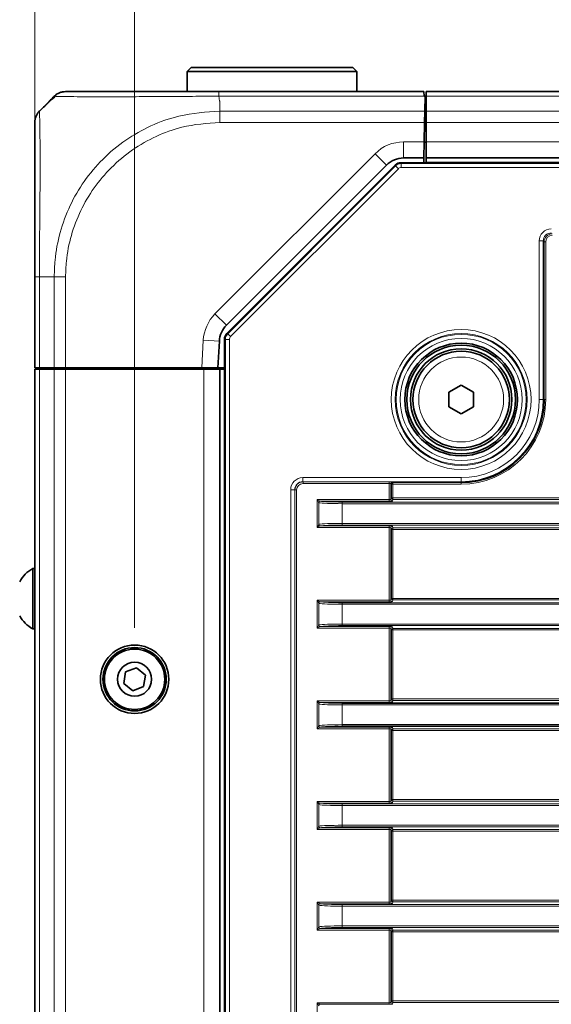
# Model space of a CAD drawing. Header units: millimetres. Extents: x 0 to 1118, y 0 to 864.
# Tile 85 of 256: x 26 to 42, y 505 to 535. Entities that reach past the tile are written whole.
import ezdxf

# ---------------------------------------------------------------- set-up
doc = ezdxf.new("R2010")
doc.units = ezdxf.units.MM
doc.styles.add('SLDTEXTSTYLE0', font='TXT', dxfattribs={"width": 0.605})
doc.dimstyles.new('SLDDIMSTYLE0', dxfattribs={"dimtxt": 3.175, "dimasz": 4.572, "dimexe": 0, "dimexo": 0.0625, "dimgap": 0.79375, "dimtad": 0, "dimtih": 1, "dimtoh": 1, "dimdec": 1, "dimlfac": 4, "dimrnd": 1e-09, "dimzin": 12, "dimdsep": 46, "dimtxsty": 'SLDTEXTSTYLE0', "dimsah": 1, "dimcen": 0.09, "dimadec": 0, "dimazin": 3, "dimtfac": 1, "dimtofl": 0, "dimtmove": 0, "dimatfit": 3, "dimfxl": 1, "dimfrac": 2, "dimtolj": 1, "dimtzin": 12, "dimarcsym": 0})
doc.dimstyles.new('SLDDIMSTYLE1', dxfattribs={"dimtxt": 3.175, "dimasz": 4.572, "dimexe": 0, "dimexo": 0.0625, "dimgap": 0.79375, "dimtad": 0, "dimtih": 1, "dimtoh": 1, "dimdec": 1, "dimlfac": 4, "dimrnd": 1e-09, "dimzin": 4, "dimdsep": 46, "dimtxsty": 'SLDTEXTSTYLE0', "dimsah": 1, "dimcen": 0.09, "dimadec": 0, "dimazin": 1, "dimtfac": 1, "dimtofl": 0, "dimtmove": 0, "dimatfit": 3, "dimfxl": 1, "dimfrac": 2, "dimtolj": 1, "dimtzin": 12, "dimarcsym": 0})
doc.dimstyles.new('SLDDIMSTYLE2', dxfattribs={"dimtxt": 3.175, "dimasz": 4.572, "dimexe": 0, "dimexo": 0.0625, "dimgap": 0.79375, "dimtad": 0, "dimtih": 1, "dimtoh": 1, "dimdec": 1, "dimlfac": 4, "dimrnd": 1e-09, "dimzin": 12, "dimdsep": 46, "dimtxsty": 'SLDTEXTSTYLE0', "dimsah": 1, "dimcen": 0.09, "dimadec": 0, "dimazin": 3, "dimtfac": 1, "dimtmove": 0, "dimatfit": 0, "dimfxl": 1, "dimfrac": 2, "dimtolj": 1, "dimtzin": 12, "dimarcsym": 0})

# ---------------------------------------------------------------- blocks, each defined once
blk = doc.blocks.new('_D')
at = {"color": 7, "linetype": 'Continuous', "lineweight": 0}
for p, q in [((142.949, 580.599), (141.858, 580.599)), ((141.858, 580.599), (141.858, 575.727)), ((151.438, 580.599), (152.529, 580.599)), ((152.529, 580.599), (152.529, 575.727)), ((26.374, 533.894), (26.374, 579.763)), ((257.099, 507.333), (257.099, 579.763)), ((26.374, 578.163), (129.126, 578.163)), ((257.099, 578.163), (154.347, 578.163)), ((141.858, 575.727), (142.949, 575.727)), ((152.529, 575.727), (151.438, 575.727))]:
    blk.add_line(p, q, dxfattribs=at)
at = {"color": 7, "linetype": 'Continuous', "lineweight": 18}
for points in [[(26.374, 578.163), (30.946, 577.401), (30.946, 578.925)], [(257.099, 578.163), (252.527, 578.925), (252.527, 577.401)]]:
    blk.add_solid(points, dxfattribs=at)
at = {"color": 7, "linetype": 'Continuous', "lineweight": 18, "char_height": 3.175, "attachment_point": 1, "style": 'SLDTEXTSTYLE0'}
for s, insert in [('922.9', (129.852, 579.819)), ('36.3', (142.949, 579.819))]:
    blk.add_mtext(s, dxfattribs=dict(at, insert=insert))
blk = doc.blocks.new('_D_1')
at = {"color": 7, "linetype": 'Continuous', "lineweight": 0}
for p, q in [((131.712, 569.439), (130.62, 569.439)), ((130.62, 569.439), (130.62, 564.566)), ((140.2, 569.439), (141.292, 569.439)), ((141.292, 569.439), (141.292, 564.566)), ((26.374, 529.101), (26.374, 568.602)), ((234.624, 526.227), (234.624, 568.602)), ((26.374, 567.002), (117.889, 567.002)), ((234.624, 567.002), (143.11, 567.002)), ((130.62, 564.566), (131.712, 564.566)), ((141.292, 564.566), (140.2, 564.566))]:
    blk.add_line(p, q, dxfattribs=at)
at = {"color": 7, "linetype": 'Continuous', "lineweight": 18}
for points in [[(26.374, 567.002), (30.946, 566.24), (30.946, 567.764)], [(234.624, 567.002), (230.052, 567.764), (230.052, 566.24)]]:
    blk.add_solid(points, dxfattribs=at)
at = {"color": 7, "linetype": 'Continuous', "lineweight": 18, "char_height": 3.175, "attachment_point": 1, "style": 'SLDTEXTSTYLE0'}
for s, insert in [('833.0', (118.615, 568.659)), ('32.8', (131.712, 568.659))]:
    blk.add_mtext(s, dxfattribs=dict(at, insert=insert))
blk = doc.blocks.new('_D_2')
at = {"color": 7, "linetype": 'Continuous', "lineweight": 0}
for p, q in [((131.712, 558.272), (130.62, 558.272)), ((130.62, 558.272), (130.62, 553.4)), ((140.2, 558.272), (141.292, 558.272)), ((141.292, 558.272), (141.292, 553.4)), ((29.477, 516.602), (29.477, 557.436)), ((231.522, 516.602), (231.522, 557.436)), ((29.477, 555.836), (117.889, 555.836)), ((231.522, 555.836), (143.11, 555.836)), ((130.62, 553.4), (131.712, 553.4)), ((141.292, 553.4), (140.2, 553.4))]:
    blk.add_line(p, q, dxfattribs=at)
at = {"color": 7, "linetype": 'Continuous', "lineweight": 18}
for points in [[(29.477, 555.836), (34.049, 555.074), (34.049, 556.598)], [(231.522, 555.836), (226.95, 556.598), (226.95, 555.074)]]:
    blk.add_solid(points, dxfattribs=at)
at = {"color": 7, "linetype": 'Continuous', "lineweight": 18, "char_height": 3.175, "attachment_point": 1, "style": 'SLDTEXTSTYLE0'}
for s, insert in [('808.2', (118.615, 557.492)), ('31.8', (131.712, 557.492))]:
    blk.add_mtext(s, dxfattribs=dict(at, insert=insert))
blk = doc.blocks.new('_D_3')
at = {"color": 7, "linetype": 'Continuous', "lineweight": 0}
for p, q in [((62.532, 547.699), (61.441, 547.699)), ((61.441, 547.699), (61.441, 542.826)), ((66.17, 547.699), (67.262, 547.699)), ((67.262, 547.699), (67.262, 542.826)), ((26.374, 526.227), (26.374, 546.863)), ((29.477, 516.602), (29.477, 546.863)), ((26.374, 545.263), (16.849, 545.263)), ((29.477, 545.263), (51.134, 545.263)), ((61.441, 542.826), (62.532, 542.826)), ((67.262, 542.826), (66.17, 542.826))]:
    blk.add_line(p, q, dxfattribs=at)
at = {"color": 7, "linetype": 'Continuous', "lineweight": 18}
for points in [[(26.374, 545.263), (21.802, 546.025), (21.802, 544.501)], [(29.477, 545.263), (34.049, 544.501), (34.049, 546.025)]]:
    blk.add_solid(points, dxfattribs=at)
at = {"color": 7, "linetype": 'Continuous', "lineweight": 18, "char_height": 3.175, "attachment_point": 1, "style": 'SLDTEXTSTYLE0'}
for s, insert in [('12.4', (51.861, 546.919)), ('.5', (62.532, 546.919))]:
    blk.add_mtext(s, dxfattribs=dict(at, insert=insert))

msp = doc.modelspace()

# ---------------------------------------------------------------- linework, layer by layer
at = {"color": 7, "linetype": 'Continuous', "lineweight": 35}
for p, q in [((31.2366, 534.0014), (31.1116, 533.8764)), ((31.2366, 534.0014), (36.2616, 534.0014)), ((36.3866, 533.8764), (36.2616, 534.0014)), ((31.1116, 533.8764), (31.1116, 533.2514)), ((36.3866, 533.8764), (31.1116, 533.8764)), ((36.3866, 533.2514), (36.3866, 533.8764)), ((32.0986, 533.2514), (38.4692, 533.2514)), ((38.4692, 533.2514), (38.4717, 533.105)), ((38.4866, 533.105), (38.4717, 533.105)), ((38.5015, 533.105), (38.4866, 533.105)), ((38.5015, 533.105), (38.4935, 532.6479)), ((222.4616, 533.2514), (38.5366, 533.2514)), ((38.5366, 533.105), (38.5366, 533.2514)), ((38.5366, 532.6479), (38.5366, 533.105)), ((26.8168, 532.9441), (26.5206, 532.6479)), ((38.5366, 532.8014), (38.4962, 532.8014)), ((38.4935, 532.6479), (38.4874, 532.2943)), ((38.5366, 532.2943), (38.5366, 532.6479)), ((38.4768, 531.6889), (38.4874, 532.2943)), ((38.4853, 532.1764), (38.5366, 532.1764)), ((38.4879, 532.1764), (38.4866, 532.2514)), ((38.5366, 531.6889), (38.5366, 532.2943)), ((38.4768, 531.6889), (38.4681, 531.1889)), ((38.5366, 531.6764), (38.4766, 531.6764)), ((38.5366, 531.1889), (38.5366, 531.6889)), ((38.4681, 531.1889), (37.8348, 531.1889)), ((38.4681, 531.1889), (38.4655, 531.0434)), ((222.4616, 531.1889), (38.5366, 531.1889)), ((38.5366, 531.0434), (38.5366, 531.1889)), ((37.3044, 530.9693), (32.3277, 525.9925)), ((32.3428, 525.7398), (37.5732, 530.9702)), ((37.7499, 531.0434), (223.2483, 531.0434)), ((26.3741, 524.6764), (26.3741, 527.5009)), ((32.109, 525.5014), (32.0658, 524.6764)), ((32.2697, 445.9397), (32.2697, 525.5631)), ((26.5206, 524.6764), (26.3741, 524.6764)), ((26.3741, 446.8764), (26.3741, 524.6264)), ((26.3741, 524.6264), (26.5206, 524.6264)), ((26.9777, 524.6764), (26.5206, 524.6764)), ((26.5206, 524.6264), (26.9777, 524.6264)), ((26.9, 524.6264), (26.8991, 524.6764)), ((27.3312, 524.6764), (26.9777, 524.6764)), ((26.9777, 524.6264), (27.3312, 524.6264)), ((31.5651, 524.6764), (27.3312, 524.6764)), ((27.3312, 524.6264), (31.6241, 524.6264)), ((27.3732, 524.6264), (27.3741, 524.6764)), ((27.5241, 524.6264), (27.5241, 524.6764)), ((28.125, 524.6264), (28.1241, 524.6764)), ((30.9232, 524.6264), (30.9241, 524.6764)), ((31.0866, 524.6264), (31.0866, 524.6764)), ((32.0658, 524.6764), (31.5651, 524.6764)), ((31.5866, 524.6764), (31.5866, 524.6264)), ((31.6241, 524.6264), (32.1241, 524.6264)), ((32.2697, 524.6764), (32.0658, 524.6764)), ((32.1241, 446.8764), (32.1241, 524.6264)), ((32.1241, 524.6264), (32.2697, 524.6264)), ((39.2366, 523.9126), (39.6241, 524.1364)), ((39.6241, 524.1364), (40.0116, 523.9126)), ((39.2366, 523.4652), (39.2366, 523.9126)), ((40.0116, 523.9126), (40.0116, 523.4652)), ((39.6241, 523.2415), (39.2366, 523.4652)), ((40.0116, 523.4652), (39.6241, 523.2415)), ((26.3741, 518.4389), (26.3091, 518.4389)), ((26.3091, 518.4389), (26.3091, 516.5639)), ((26.3091, 516.5639), (26.3741, 516.5639)), ((29.1961, 515.2285), (29.1398, 514.8721)), ((29.533, 515.3578), (29.1961, 515.2285)), ((29.8135, 515.1308), (29.533, 515.3578)), ((29.7571, 514.7744), (29.8135, 515.1308)), ((29.1398, 514.8721), (29.4202, 514.645)), ((29.4202, 514.645), (29.7571, 514.7744)), ((35.9277, 514.2539), (57.5621, 514.2539)), ((57.5621, 513.5414), (35.9277, 513.5414))]:
    msp.add_line(p, q, dxfattribs=at)
at = {"color": 7, "linetype": 'Continuous', "lineweight": 18}
for p, q in [((38.4717, 533.105), (32.0962, 533.105)), ((222.4616, 533.105), (38.5366, 533.105)), ((32.1241, 532.9441), (32.1241, 532.6479)), ((32.1242, 532.6479), (38.4935, 532.6479)), ((222.4616, 532.6479), (38.5366, 532.6479)), ((38.4874, 532.2943), (32.1247, 532.2943)), ((38.4866, 532.1764), (38.4866, 532.2514)), ((222.4616, 532.2943), (38.5366, 532.2943)), ((37.8348, 531.6889), (38.4768, 531.6889)), ((37.8348, 531.6889), (37.8348, 531.1889)), ((222.4616, 531.6889), (38.5366, 531.6889)), ((31.9741, 526.346), (36.9509, 531.3228)), ((36.9509, 531.3228), (37.3044, 530.9693)), ((32.3691, 525.7289), (37.5841, 530.9439)), ((37.6724, 530.8556), (32.4575, 525.6406)), ((37.5841, 530.9439), (37.5732, 530.9702)), ((37.5841, 530.9439), (37.6724, 530.8556)), ((37.7499, 531.0434), (37.7608, 531.0171)), ((37.7608, 531.0171), (37.7608, 530.8922)), ((37.7608, 531.0171), (223.2374, 531.0171)), ((223.2374, 530.8922), (37.7608, 530.8922)), ((222.4616, 531.0639), (38.5366, 531.0639)), ((42.0513, 523.6889), (42.0513, 528.6118)), ((42.1763, 528.6118), (42.0513, 528.6118)), ((42.1763, 528.6118), (42.1763, 523.6889)), ((42.2031, 528.5849), (42.1763, 528.6118)), ((42.2031, 523.6889), (42.2031, 528.5849)), ((42.2031, 528.5849), (42.2531, 528.5849)), ((42.2531, 528.5849), (42.2531, 523.6889)), ((26.9777, 527.5014), (26.5205, 527.5014)), ((26.5206, 527.5013), (26.5206, 524.6764)), ((26.9777, 524.6764), (26.9777, 527.5013)), ((27.3312, 527.5009), (27.3312, 524.6764)), ((31.9741, 526.346), (32.3277, 525.9925)), ((32.3428, 525.7398), (32.3691, 525.7289)), ((32.3691, 525.7289), (32.4575, 525.6406)), ((31.5651, 524.6764), (31.6097, 525.5276)), ((31.6097, 525.5276), (32.109, 525.5014)), ((32.2959, 525.5522), (32.2697, 525.5631)), ((32.2959, 445.9506), (32.2959, 525.5522)), ((32.2959, 525.5522), (32.4209, 525.5522)), ((32.4209, 525.5522), (32.4209, 445.9506)), ((26.5206, 446.8764), (26.5206, 524.6264)), ((26.9777, 446.8764), (26.9777, 524.6264)), ((27.3312, 446.8764), (27.3312, 524.6264)), ((31.6241, 446.8764), (31.6241, 524.6264)), ((42.1763, 523.6889), (42.0513, 523.6889)), ((42.2031, 523.6889), (42.1763, 523.6889)), ((42.2531, 523.6889), (42.2031, 523.6889)), ((34.7012, 521.2618), (39.6241, 521.2618)), ((34.7012, 521.2618), (34.7012, 521.1368)), ((39.6241, 521.1368), (34.7012, 521.1368)), ((34.7012, 521.1368), (34.7091, 521.1289)), ((34.7091, 521.1289), (37.3875, 521.1289)), ((34.7091, 521.0789), (34.7091, 521.1289)), ((37.3875, 521.0789), (34.7091, 521.0789)), ((37.3875, 521.0789), (37.3875, 521.1289)), ((37.3875, 520.5816), (37.3875, 521.0789)), ((37.4375, 521.0772), (37.4375, 520.5868)), ((37.4547, 521.0599), (37.4375, 521.0772)), ((37.4547, 520.6386), (37.4547, 521.0599)), ((37.4547, 521.0599), (37.5047, 521.0599)), ((37.4875, 521.1272), (37.5047, 521.1099)), ((37.5047, 521.1099), (39.6241, 521.1099)), ((37.5047, 521.0599), (37.5047, 521.1099)), ((37.5047, 521.0599), (37.5047, 520.6386)), ((39.6241, 521.0599), (37.5047, 521.0599)), ((39.6241, 521.1368), (39.6241, 521.2618)), ((39.6241, 521.1099), (39.6241, 521.1368)), ((39.6241, 521.0599), (39.6241, 521.1099)), ((34.3263, 450.616), (34.3263, 520.8868)), ((34.3263, 520.8868), (34.4513, 520.8868)), ((34.4513, 520.8868), (34.4513, 450.616)), ((34.4592, 520.8789), (34.4513, 520.8868)), ((34.4592, 450.6239), (34.4592, 520.8789)), ((34.5092, 520.8789), (34.4592, 520.8789)), ((34.5092, 520.8789), (34.5092, 450.6239)), ((35.1471, 520.5816), (35.2447, 520.5328)), ((35.1471, 520.5816), (37.3875, 520.5816)), ((35.1959, 520.484), (35.1471, 520.5816)), ((35.1471, 519.7137), (35.1471, 520.5816)), ((35.1959, 520.484), (35.1959, 519.8113)), ((37.3875, 520.5317), (35.2486, 520.5317)), ((35.9277, 520.454), (35.9277, 520.5039)), ((35.9277, 520.5039), (225.0705, 520.5039)), ((225.0705, 520.454), (35.9277, 520.454)), ((35.9277, 520.454), (35.9277, 519.8414)), ((37.3875, 520.5816), (37.3875, 520.5317)), ((37.4375, 520.5868), (37.4547, 520.6386)), ((37.5047, 520.6386), (37.4547, 520.6386)), ((37.5047, 520.5887), (37.4875, 520.5368)), ((37.5047, 520.6386), (37.5047, 520.5887)), ((37.5047, 520.6386), (223.4935, 520.6386)), ((223.4935, 520.5887), (37.5047, 520.5887)), ((35.9277, 519.8414), (225.0705, 519.8414)), ((35.9277, 519.7914), (35.9277, 519.8414)), ((35.1471, 519.7137), (35.1959, 519.8113)), ((35.2447, 519.7625), (35.1471, 519.7137)), ((37.3875, 519.7137), (35.1471, 519.7137)), ((35.2486, 519.7636), (37.3875, 519.7636)), ((225.0705, 519.7914), (35.9277, 519.7914)), ((37.3875, 519.7137), (37.3875, 519.7636)), ((37.3875, 517.4566), (37.3875, 519.7137)), ((37.4375, 519.7086), (37.4375, 517.4618)), ((37.4547, 519.6567), (37.4375, 519.7086)), ((37.4547, 517.5136), (37.4547, 519.6567)), ((37.4547, 519.6567), (37.5047, 519.6567)), ((37.4875, 519.7585), (37.5047, 519.7067)), ((37.5047, 519.7067), (223.4935, 519.7067)), ((37.5047, 519.7067), (37.5047, 519.6567)), ((37.5047, 519.6567), (37.5047, 517.5136)), ((223.4935, 519.6567), (37.5047, 519.6567)), ((35.1471, 517.4566), (35.2447, 517.4078)), ((35.1471, 517.4566), (37.3875, 517.4566)), ((35.1959, 517.359), (35.1471, 517.4566)), ((35.1471, 516.5887), (35.1471, 517.4566)), ((37.3875, 517.4067), (35.2486, 517.4067)), ((35.9277, 517.3789), (225.0705, 517.3789)), ((35.9277, 517.329), (35.9277, 517.3789)), ((37.3875, 517.4566), (37.3875, 517.4067)), ((37.4375, 517.4618), (37.4547, 517.5136)), ((37.4547, 517.5136), (37.5047, 517.5136)), ((37.5047, 517.4637), (37.4875, 517.4118)), ((37.5047, 517.5136), (37.5047, 517.4637)), ((37.5047, 517.5136), (223.4935, 517.5136)), ((223.4935, 517.4637), (37.5047, 517.4637)), ((35.1959, 517.359), (35.1959, 516.6863)), ((225.0705, 517.329), (35.9277, 517.329)), ((35.9277, 517.329), (35.9277, 516.7164)), ((35.1471, 516.5887), (35.1959, 516.6863)), ((35.2447, 516.6375), (35.1471, 516.5887)), ((37.3875, 516.5887), (35.1471, 516.5887)), ((35.2486, 516.6386), (37.3875, 516.6386)), ((35.9277, 516.6664), (35.9277, 516.7164)), ((35.9277, 516.7164), (225.0705, 516.7164)), ((225.0705, 516.6664), (35.9277, 516.6664)), ((37.3875, 516.5887), (37.3875, 516.6386)), ((37.3875, 514.3316), (37.3875, 516.5887)), ((37.4375, 516.5836), (37.4375, 514.3368)), ((37.4547, 516.5317), (37.4375, 516.5836)), ((37.4547, 514.3886), (37.4547, 516.5317)), ((37.4547, 516.5317), (37.5047, 516.5317)), ((37.4875, 516.6335), (37.5047, 516.5817)), ((37.5047, 516.5817), (54.559, 516.5817)), ((37.5047, 516.5317), (37.5047, 516.5817)), ((37.5047, 516.5317), (37.5047, 514.3886)), ((54.559, 516.5317), (37.5047, 516.5317)), ((35.1471, 514.3316), (35.2447, 514.2828)), ((35.1471, 514.3316), (37.3875, 514.3316)), ((35.1959, 514.234), (35.1471, 514.3316)), ((35.1471, 513.4637), (35.1471, 514.3316)), ((37.3875, 514.3316), (37.3875, 514.2817)), ((37.4375, 514.3368), (37.4547, 514.3886)), ((37.4547, 514.3886), (37.5047, 514.3886)), ((37.5047, 514.3387), (37.4875, 514.2868)), ((37.5047, 514.3387), (37.5047, 514.3886)), ((37.5047, 514.3886), (54.559, 514.3886)), ((54.559, 514.3387), (37.5047, 514.3387)), ((35.1959, 514.234), (35.1959, 513.5613)), ((37.3875, 514.2817), (35.2486, 514.2817)), ((35.9277, 514.204), (35.9277, 514.2539)), ((35.9277, 514.204), (35.9277, 513.5914)), ((57.5971, 514.204), (35.9277, 514.204)), ((35.1471, 513.4637), (35.1959, 513.5613)), ((35.2447, 513.5125), (35.1471, 513.4637)), ((37.3875, 513.4637), (35.1471, 513.4637)), ((35.2486, 513.5136), (37.3875, 513.5136)), ((35.9277, 513.5414), (35.9277, 513.5914)), ((35.9277, 513.5914), (57.5971, 513.5914)), ((37.3875, 513.4637), (37.3875, 513.5136)), ((37.3875, 511.2066), (37.3875, 513.4637)), ((37.4375, 513.4586), (37.4375, 511.2118)), ((37.4547, 513.4067), (37.4375, 513.4586)), ((37.4547, 511.2636), (37.4547, 513.4067)), ((37.4547, 513.4067), (37.5047, 513.4067)), ((37.4875, 513.5085), (37.5047, 513.4567)), ((37.5047, 513.4567), (54.559, 513.4567)), ((37.5047, 513.4067), (37.5047, 513.4567)), ((37.5047, 513.4067), (37.5047, 511.2636)), ((54.559, 513.4067), (37.5047, 513.4067)), ((37.4375, 511.2118), (37.4547, 511.2636)), ((37.4547, 511.2636), (37.5047, 511.2636)), ((37.5047, 511.2137), (37.5047, 511.2636)), ((37.5047, 511.2636), (54.559, 511.2636)), ((35.1471, 511.2066), (35.2447, 511.1578)), ((35.1471, 511.2066), (37.3875, 511.2066)), ((35.1959, 511.109), (35.1471, 511.2066)), ((35.1471, 510.3387), (35.1471, 511.2066)), ((35.1959, 511.109), (35.1959, 510.4363)), ((37.3875, 511.1567), (35.2486, 511.1567)), ((35.9277, 511.1289), (225.0705, 511.1289)), ((35.9277, 511.079), (35.9277, 511.1289)), ((35.9277, 511.079), (35.9277, 510.4664)), ((225.0705, 511.079), (35.9277, 511.079)), ((37.3875, 511.2066), (37.3875, 511.1567)), ((37.5047, 511.2137), (37.4875, 511.1618)), ((54.559, 511.2137), (37.5047, 511.2137)), ((35.1471, 510.3387), (35.1959, 510.4363)), ((35.2447, 510.3875), (35.1471, 510.3387)), ((37.3875, 510.3387), (35.1471, 510.3387)), ((35.2486, 510.3886), (37.3875, 510.3886)), ((35.9277, 510.4164), (35.9277, 510.4664)), ((35.9277, 510.4664), (225.0705, 510.4664)), ((225.0705, 510.4164), (35.9277, 510.4164)), ((37.3875, 510.3387), (37.3875, 510.3886)), ((37.3875, 508.0816), (37.3875, 510.3387)), ((37.4875, 510.3835), (37.5047, 510.3317)), ((37.4375, 510.3336), (37.4375, 508.0868)), ((37.4547, 510.2817), (37.4375, 510.3336)), ((37.4547, 508.1386), (37.4547, 510.2817)), ((37.4547, 510.2817), (37.5047, 510.2817)), ((37.5047, 510.3317), (54.559, 510.3317)), ((37.5047, 510.2817), (37.5047, 510.3317)), ((37.5047, 510.2817), (37.5047, 508.1386)), ((54.559, 510.2817), (37.5047, 510.2817)), ((35.1471, 508.0816), (35.2447, 508.0328)), ((35.1471, 508.0816), (37.3875, 508.0816)), ((35.1959, 507.984), (35.1471, 508.0816)), ((35.1471, 507.2137), (35.1471, 508.0816)), ((35.1959, 507.984), (35.1959, 507.3113)), ((37.3875, 508.0317), (35.2486, 508.0317)), ((35.9277, 507.954), (35.9277, 508.0039)), ((35.9277, 508.0039), (225.0705, 508.0039)), ((35.9277, 507.954), (35.9277, 507.3414)), ((225.0705, 507.954), (35.9277, 507.954)), ((37.3875, 508.0816), (37.3875, 508.0317)), ((37.4375, 508.0868), (37.4547, 508.1386)), ((37.4547, 508.1386), (37.5047, 508.1386)), ((37.5047, 508.0887), (37.4875, 508.0368)), ((37.5047, 508.0887), (37.5047, 508.1386)), ((37.5047, 508.1386), (54.559, 508.1386)), ((54.559, 508.0887), (37.5047, 508.0887)), ((35.1471, 507.2137), (35.1959, 507.3113)), ((35.9277, 507.2914), (35.9277, 507.3414)), ((35.9277, 507.3414), (225.0705, 507.3414)), ((225.0705, 507.2914), (35.9277, 507.2914)), ((35.2447, 507.2625), (35.1471, 507.2137)), ((37.3875, 507.2137), (35.1471, 507.2137)), ((35.2486, 507.2636), (37.3875, 507.2636)), ((37.3875, 507.2137), (37.3875, 507.2636)), ((37.3875, 504.9566), (37.3875, 507.2137)), ((37.4375, 507.2086), (37.4375, 504.9618)), ((37.4547, 507.1567), (37.4375, 507.2086)), ((37.4547, 505.0136), (37.4547, 507.1567)), ((37.4547, 507.1567), (37.5047, 507.1567)), ((37.4875, 507.2585), (37.5047, 507.2067)), ((37.5047, 507.2067), (54.559, 507.2067)), ((37.5047, 507.1567), (37.5047, 507.2067)), ((37.5047, 507.1567), (37.5047, 505.0136)), ((54.559, 507.1567), (37.5047, 507.1567)), ((35.1471, 504.9566), (35.2447, 504.9078)), ((35.1471, 504.9566), (37.3875, 504.9566)), ((35.1959, 504.859), (35.1471, 504.9566)), ((35.1471, 504.0887), (35.1471, 504.9566)), ((37.3875, 504.9067), (35.2486, 504.9067)), ((37.3875, 504.9566), (37.3875, 504.9067)), ((37.4375, 504.9618), (37.4547, 505.0136)), ((37.4547, 505.0136), (37.5047, 505.0136)), ((37.5047, 504.9637), (37.4875, 504.9118)), ((37.5047, 504.9637), (37.5047, 505.0136)), ((37.5047, 505.0136), (54.559, 505.0136)), ((54.559, 504.9637), (37.5047, 504.9637))]:
    msp.add_line(p, q, dxfattribs=at)
at = {"color": 7, "linetype": 'Continuous', "lineweight": 35, "flags": 128}
msp.add_lwpolyline([(26.8512, 524.6764), (26.8485, 524.6659), (26.8385, 524.6264)], dxfattribs=at)
at = {"color": 7, "linetype": 'Continuous', "lineweight": 18}
for radius in [2.1728, 2.0479, 2.0223, 1.8973, 1.3179]:
    msp.add_circle((39.6241, 523.6889), radius, dxfattribs=at)
at = {"color": 7, "linetype": 'Continuous', "lineweight": 35}
for centre, radius in [((39.6241, 523.6889), 1.75), ((39.6241, 523.6889), 1.6875), ((39.6241, 523.6889), 1.575), ((39.6241, 523.6889), 1.5), ((29.4766, 515.0014), 1.0625), ((29.4766, 515.0014), 0.9837), ((29.4766, 515.0014), 0.9375), ((29.4766, 515.0014), 0.5278)]:
    msp.add_circle(centre, radius, dxfattribs=at)
at = {"color": 7, "linetype": 'Continuous', "lineweight": 18}
for centre, radius, start, end in [((37.8348, 530.4389), 1.25, 90, 135), ((37.7608, 530.7671), 0.25, 90.00813, 134.99187), ((32.858, 525.4622), 1.25, 135, 177), ((32.5459, 525.5522), 0.25, 135.00813, 179.99187), ((39.6241, 523.6889), 2.4272, 270, 0), ((39.6241, 523.6889), 2.5521, 270, 0), ((39.6241, 523.6889), 2.629, 270, 0), ((37.4875, 521.0771), 0.05, 90.02044, 179.97956), ((37.5047, 521.0599), 0.05, 90.02044, 179.97956), ((35.2475, 520.4812), 0.0517, 93.14736, 176.85264), ((35.2501, 520.4817), 0.05, 91.68812, 179.96966), ((37.4875, 520.5869), 0.05, 180.09622, 269.97363), ((37.5047, 520.6387), 0.05, 180.09622, 269.97363), ((35.2475, 519.8141), 0.0517, 183.14736, 266.85264), ((35.2501, 519.8136), 0.05, 180.03034, 268.31188), ((37.4875, 519.7085), 0.05, 90.02637, 179.90378), ((37.5047, 519.6566), 0.05, 90.02637, 179.90378), ((35.2475, 517.3562), 0.0517, 93.14736, 176.85264), ((35.2501, 517.3567), 0.05, 91.68812, 179.96966), ((37.4875, 517.4619), 0.05, 180.09622, 269.97363), ((37.5047, 517.5137), 0.05, 180.09622, 269.97363), ((35.2475, 516.6891), 0.0517, 183.14736, 266.85264), ((35.2501, 516.6886), 0.05, 180.03034, 268.31188), ((37.4875, 516.5835), 0.05, 90.02637, 179.90378), ((37.5047, 516.5316), 0.05, 90.02637, 179.90378), ((37.4875, 514.3369), 0.05, 180.09622, 269.97363), ((37.5047, 514.3887), 0.05, 180.09622, 269.97363), ((35.2475, 514.2312), 0.0517, 93.14736, 176.85264), ((35.2501, 514.2317), 0.05, 91.68812, 179.96966), ((35.2475, 513.5641), 0.0517, 183.14736, 266.85264), ((35.2501, 513.5636), 0.05, 180.03034, 268.31188), ((37.4875, 513.4585), 0.05, 90.02637, 179.90378), ((37.5047, 513.4066), 0.05, 90.02637, 179.90378), ((37.5047, 511.2637), 0.05, 180.09622, 269.97363), ((35.2475, 511.1062), 0.0517, 93.14736, 176.85264), ((35.2501, 511.1067), 0.05, 91.68812, 179.96966), ((37.4875, 511.2119), 0.05, 180.09622, 269.97363), ((35.2475, 510.4391), 0.0517, 183.14736, 266.85264), ((35.2501, 510.4386), 0.05, 180.03034, 268.31188), ((37.4875, 510.3335), 0.05, 90.02637, 179.90378), ((37.5047, 510.2816), 0.05, 90.02637, 179.90378), ((35.2475, 507.9812), 0.0517, 93.14736, 176.85264), ((35.2501, 507.9817), 0.05, 91.68812, 179.96966), ((37.4875, 508.0869), 0.05, 180.09622, 269.97363), ((37.5047, 508.1387), 0.05, 180.09622, 269.97363), ((35.2475, 507.3141), 0.0517, 183.14736, 266.85264), ((35.2501, 507.3136), 0.05, 180.03034, 268.31188), ((37.4875, 507.2085), 0.05, 90.02637, 179.90378), ((37.5047, 507.1566), 0.05, 90.02637, 179.90378), ((35.2475, 504.8562), 0.0517, 93.14736, 176.85264), ((37.4875, 504.9619), 0.05, 180.09622, 269.97363), ((37.5047, 505.0137), 0.05, 180.09622, 269.97363)]:
    msp.add_arc(centre, radius, start, end, dxfattribs=at)
at = {"color": 7, "linetype": 'Continuous', "lineweight": 35}
for centre, radius, start, end in [((37.8348, 530.4389), 0.75, 90, 135), ((32.858, 525.4622), 0.75, 135, 177), ((39.6241, 523.6889), 2.579, 270, 0), ((26.8478, 517.5014), 1.0813, 119.88215, 150.7838), ((26.8478, 517.5014), 1.0812, 209.2162, 240.11785)]:
    msp.add_arc(centre, radius, start, end, dxfattribs=at)
for centre, major_axis in [((37.75, 530.7933), (0.0957, -0.2311)), ((32.5197, 525.563), (0.2311, -0.0957))]:
    msp.add_ellipse(centre, major_axis=major_axis, ratio=0.9995986, start_param=2.7490355, end_param=3.5341498, dxfattribs=at)
at = {"color": 7, "linetype": 'Continuous', "lineweight": 18}
for centre, major_axis, ratio, start_param, end_param in [((37.7608, 530.7671), (0.0479, -0.1155), 0.9995986, 2.7490355, 3.5341498), ((42.4263, 528.6117), (0.2652, -0.2652), 0.9996955, 2.3563468, 3.9268385), ((42.4263, 528.6117), (0.1769, -0.1769), 0.9993912, 2.3563468, 3.9268385), ((42.4532, 528.5849), (0.1768, -0.1768), 0.9998172, 2.3563468, 3.9268385), ((42.4532, 528.5849), (0.1415, -0.1415), 0.9996955, 2.3563468, 3.9268385), ((32.5459, 525.5522), (0.1155, -0.0479), 0.9995986, 2.7490355, 3.5341498), ((34.7013, 520.8867), (0.2652, -0.2652), 0.9996955, 2.3563468, 3.9268385), ((34.7013, 520.8867), (0.1769, -0.1769), 0.9993912, 2.3563468, 3.9268385), ((34.7092, 520.8788), (-0.1768, 0.1768), 0.9998172, 5.4979394, 7.0684312), ((34.7092, 520.8788), (0.1415, -0.1415), 0.9996955, 2.3563468, 3.9268385), ((37.3875, 521.1271), (0.1, 0), 0.0174551, 0.0174533, 1.5707963), ((37.3875, 521.0771), (0.05, 0), 0.0349101, 0.0174533, 1.5707963), ((35.9277, 520.4907), (0.75, 0), 0.0489139, 3.3865588, 4.712389), ((35.9277, 520.5406), (0.7, 0), 0.0524078, 3.3865588, 4.712389), ((37.3875, 520.5869), (0.05, 0), 0.1048156, 4.712389, 6.265732), ((37.3875, 520.5369), (0.1, 0), 0.0524078, 4.712389, 6.265732), ((35.9277, 519.8047), (0.75, 0), 0.0489139, 1.5707963, 2.8966266), ((35.9277, 519.7548), (0.7, 0), 0.0524078, 1.5707963, 2.8966266), ((37.3875, 519.7584), (0.1, 0), 0.0524078, 0.0174533, 1.5707963), ((37.3875, 519.7085), (0.05, 0), 0.1048156, 0.0174533, 1.5707963), ((35.9277, 517.4156), (0.7, 0), 0.0524078, 3.3865588, 4.712389), ((37.3875, 517.4619), (0.05, 0), 0.1048156, 4.712389, 6.265732), ((37.3875, 517.4119), (0.1, 0), 0.0524078, 4.712389, 6.265732), ((35.9277, 517.3657), (0.75, 0), 0.0489139, 3.3865588, 4.712389), ((35.9277, 516.6797), (0.75, 0), 0.0489139, 1.5707963, 2.8966266), ((35.9277, 516.6298), (0.7, 0), 0.0524078, 1.5707963, 2.8966266), ((37.3875, 516.6334), (0.1, 0), 0.0524078, 0.0174533, 1.5707963), ((37.3875, 516.5835), (0.05, 0), 0.1048156, 0.0174533, 1.5707963), ((37.3875, 514.3369), (0.05, 0), 0.1048156, 4.712389, 6.265732), ((35.9277, 514.2407), (0.75, 0), 0.0489139, 3.3865588, 4.712389), ((35.9277, 514.2906), (0.7, 0), 0.0524078, 3.3865588, 4.712389), ((37.3875, 514.2869), (0.1, 0), 0.0524078, 4.712389, 6.265732), ((35.9277, 513.5547), (0.75, 0), 0.0489139, 1.5707963, 2.8966266), ((35.9277, 513.5048), (0.7, 0), 0.0524078, 1.5707963, 2.8966266), ((37.3875, 513.5084), (0.1, 0), 0.0524078, 0.0174533, 1.5707963), ((37.3875, 513.4585), (0.05, 0), 0.1048156, 0.0174533, 1.5707963), ((35.9277, 511.1157), (0.75, 0), 0.0489139, 3.3865588, 4.712389), ((35.9277, 511.1656), (0.7, 0), 0.0524078, 3.3865588, 4.712389), ((37.3875, 511.2119), (0.05, 0), 0.1048156, 4.712389, 6.265732), ((37.3875, 511.1619), (0.1, 0), 0.0524078, 4.712389, 6.265732), ((35.9277, 510.4297), (0.75, 0), 0.0489139, 1.5707963, 2.8966266), ((35.9277, 510.3798), (0.7, 0), 0.0524078, 1.5707963, 2.8966266), ((37.3875, 510.3834), (0.1, 0), 0.0524078, 0.0174533, 1.5707963), ((37.3875, 510.3335), (0.05, 0), 0.1048156, 0.0174533, 1.5707963), ((35.9277, 507.9907), (0.75, 0), 0.0489139, 3.3865588, 4.712389), ((35.9277, 508.0406), (0.7, 0), 0.0524078, 3.3865588, 4.712389), ((37.3875, 508.0869), (0.05, 0), 0.1048156, 4.712389, 6.265732), ((37.3875, 508.0369), (0.1, 0), 0.0524078, 4.712389, 6.265732), ((35.9277, 507.3047), (0.75, 0), 0.0489139, 1.5707963, 2.8966266), ((35.9277, 507.2548), (0.7, 0), 0.0524078, 1.5707963, 2.8966266), ((37.3875, 507.2584), (0.1, 0), 0.0524078, 0.0174533, 1.5707963), ((37.3875, 507.2085), (0.05, 0), 0.1048156, 0.0174533, 1.5707963), ((37.3875, 504.9619), (0.05, 0), 0.1048156, 4.712389, 6.265732), ((37.3875, 504.9119), (0.1, 0), 0.0524078, 4.712389, 6.265732)]:
    msp.add_ellipse(centre, major_axis=major_axis, ratio=ratio, start_param=start_param, end_param=end_param, dxfattribs=at)
at = {"color": 7, "linetype": 'Continuous', "lineweight": 35}
for points, knots in [([(27.0258, 533.1187), (26.9674, 533.0667), (26.7927, 532.9113), (26.6286, 532.75), (26.5194, 532.6426)], [0, 0, 0, 0, 0.33446706, 1, 1, 1, 1]), ([(26.8168, 532.9441), (26.8194, 532.9467), (26.8347, 532.962), (26.889, 533.0163), (26.9401, 533.0674), (26.9776, 533.1049)], [0, 0, 0, 0, 0.05123887, 0.3045526, 1, 1, 1, 1]), ([(27.3312, 533.2514), (27.3574, 533.2514), (27.4029, 533.2514), (27.7056, 533.2514), (28.1191, 533.2514), (28.6767, 533.2514), (29.3513, 533.2514), (30.0564, 533.2514), (30.823, 533.2514), (31.5141, 533.2514), (31.9424, 533.2514), (32.0986, 533.2514)], [0, 0, 0, 0, 0.1476521, 0.2562048, 0.3647764, 0.4995885, 0.6089422, 0.7182918, 0.8277419, 0.9371756, 1, 1, 1, 1]), ([(26.3741, 527.5009), (26.3741, 527.7337), (26.3741, 528.1993), (26.3741, 528.9214), (26.3741, 529.6448), (26.3741, 530.3185), (26.3741, 530.9173), (26.3741, 531.4264), (26.3741, 531.8447), (26.3741, 532.1337), (26.3741, 532.2754), (26.3741, 532.2891), (26.3741, 532.2942)], [0, 0, 0, 0, 0.09291466, 0.18581515, 0.29447761, 0.40316207, 0.50020129, 0.60862537, 0.71704406, 0.82556878, 0.93408084, 1, 1, 1, 1])]:
    msp.add_open_spline(points, degree=3, knots=knots, dxfattribs=at)
for points in [[(26.9776, 533.1049), (27.0021, 533.1268), (27.051, 533.1705), (27.1388, 533.2159), (27.233, 533.2459), (27.2985, 533.2496), (27.3312, 533.2514)], [(26.5206, 532.648), (26.4988, 532.6235), (26.4551, 532.5746), (26.4096, 532.4867), (26.3796, 532.3925), (26.376, 532.327), (26.3741, 532.2942)]]:
    msp.add_open_spline(points, degree=3, dxfattribs=at)
at = {"color": 7, "linetype": 'Continuous', "lineweight": 18}
for points, knots in [([(32.0962, 533.1049), (31.9285, 533.1049), (31.4725, 533.1047), (30.7286, 533.1013), (29.9062, 533.0955), (29.1403, 533.0903), (28.4136, 533.0883), (27.814, 533.0908), (27.3766, 533.0967), (27.1009, 533.1024), (27.0588, 533.1032), (27.0409, 533.1036)], [0, 0, 0, 0, 0.06713776, 0.18263818, 0.30157582, 0.41695698, 0.53579105, 0.68017656, 0.79475623, 0.912682, 1, 1, 1, 1]), ([(32.0962, 533.1049), (32.097, 533.0916), (32.0997, 533.0474), (32.1061, 532.9955), (32.1177, 532.9557), (32.1226, 532.9464), (32.1239, 532.9445), (32.1242, 532.9442)], [0, 0, 0, 0, 0.2452024, 0.8175352, 0.9606824, 0.9921507, 1, 1, 1, 1]), ([(26.5207, 532.6479), (26.5207, 532.6423), (26.5208, 532.6278), (26.5243, 532.4813), (26.5305, 532.1768), (26.5362, 531.7314), (26.5391, 531.1854), (26.5383, 530.5407), (26.5331, 529.8144), (26.526, 529.0362), (26.5209, 528.2551), (26.5207, 527.7543), (26.5206, 527.5013)], [0, 0, 0, 0, 0.0657965, 0.1727607, 0.2828934, 0.389757, 0.4997969, 0.5968708, 0.7039461, 0.8142113, 0.9061257, 1, 1, 1, 1]), ([(26.9778, 527.5013), (26.9831, 527.6733), (26.9973, 528.1353), (27.1411, 528.8871), (27.4466, 529.7144), (27.8945, 530.4843), (28.4753, 531.1753), (29.1776, 531.7589), (29.9803, 532.2101), (30.9601, 532.5663), (31.6967, 532.6179), (32.1242, 532.6479)], [0, 0, 0, 0, 0.0638809, 0.1715817, 0.2825247, 0.3900468, 0.5008149, 0.6162125, 0.7271686, 0.8416822, 1, 1, 1, 1]), ([(32.1247, 532.2942), (31.7269, 532.2659), (31.0462, 532.2175), (30.1374, 531.8802), (29.3927, 531.4582), (28.7413, 530.9133), (28.2009, 530.272), (27.7802, 529.5635), (27.4895, 528.7929), (27.3493, 528.0949), (27.3362, 527.6611), (27.3314, 527.5009)], [0, 0, 0, 0, 0.1584128, 0.2711139, 0.3838354, 0.4991898, 0.6083334, 0.7174776, 0.826751, 0.9360043, 1, 1, 1, 1])]:
    msp.add_open_spline(points, degree=3, knots=knots, dxfattribs=at)
for points in [[(32.0962, 533.1049), (32.0964, 533.1268), (32.0968, 533.1705), (32.0974, 533.2159), (32.098, 533.2459), (32.0984, 533.2496), (32.0986, 533.2514)], [(32.1242, 532.6479), (32.1242, 532.6234), (32.1243, 532.5745), (32.1244, 532.4867), (32.1245, 532.3925), (32.1246, 532.3271), (32.1247, 532.2943)], [(26.5206, 527.5013), (26.4987, 527.5013), (26.455, 527.5012), (26.4096, 527.5011), (26.3797, 527.501), (26.376, 527.5009), (26.3741, 527.5009)], [(26.9777, 527.5013), (27.0022, 527.5013), (27.0511, 527.5012), (27.1389, 527.5011), (27.2332, 527.501), (27.2987, 527.5009), (27.3314, 527.5009)], [(35.2001, 520.4818), (35.1986, 520.4821), (35.1972, 520.4828), (35.1959, 520.484)], [(35.2447, 520.5328), (35.2459, 520.5322), (35.2472, 520.5318), (35.2486, 520.5317)], [(35.1959, 519.8113), (35.1972, 519.8125), (35.1986, 519.8133), (35.2001, 519.8136)], [(35.2486, 519.7636), (35.2472, 519.7635), (35.2459, 519.7631), (35.2447, 519.7625)], [(35.2447, 517.4078), (35.2459, 517.4072), (35.2472, 517.4068), (35.2486, 517.4067)], [(35.2001, 517.3568), (35.1986, 517.3571), (35.1972, 517.3578), (35.1959, 517.359)], [(35.1959, 516.6863), (35.1972, 516.6875), (35.1986, 516.6883), (35.2001, 516.6886)], [(35.2486, 516.6386), (35.2472, 516.6385), (35.2459, 516.6381), (35.2447, 516.6375)], [(35.2001, 514.2318), (35.1986, 514.2321), (35.1972, 514.2328), (35.1959, 514.234)], [(35.2447, 514.2828), (35.2459, 514.2822), (35.2472, 514.2818), (35.2486, 514.2817)], [(35.1959, 513.5613), (35.1972, 513.5625), (35.1986, 513.5633), (35.2001, 513.5636)], [(35.2486, 513.5136), (35.2472, 513.5135), (35.2459, 513.5131), (35.2447, 513.5125)], [(35.2001, 511.1068), (35.1986, 511.1071), (35.1972, 511.1078), (35.1959, 511.109)], [(35.2447, 511.1578), (35.2459, 511.1572), (35.2472, 511.1568), (35.2486, 511.1567)], [(35.1959, 510.4363), (35.1972, 510.4375), (35.1986, 510.4383), (35.2001, 510.4386)], [(35.2486, 510.3886), (35.2472, 510.3885), (35.2459, 510.3881), (35.2447, 510.3875)], [(35.2001, 507.9818), (35.1986, 507.9821), (35.1972, 507.9828), (35.1959, 507.984)], [(35.2447, 508.0328), (35.2459, 508.0322), (35.2472, 508.0318), (35.2486, 508.0317)], [(35.1959, 507.3113), (35.1972, 507.3125), (35.1986, 507.3133), (35.2001, 507.3136)], [(35.2486, 507.2636), (35.2472, 507.2635), (35.2459, 507.2631), (35.2447, 507.2625)], [(35.2447, 504.9078), (35.2459, 504.9072), (35.2472, 504.9068), (35.2486, 504.9067)]]:
    msp.add_open_spline(points, degree=3, dxfattribs=at)

# ---------------------------------------------------------------- dimensions: what is measured, and where the dimension line sits
for base, p1, p2, dimstyle, picture, middle in [((26.3741, 578.163), (257.099, 505.7329), (26.3741, 532.2943), 'SLDDIMSTYLE0', '_D', (141.7365, 578.163)), ((234.6241, 567.0022), (26.3741, 527.5009), (234.6241, 524.6264), 'SLDDIMSTYLE1', '_D_1', (130.4991, 567.0022)), ((231.5216, 555.8359), (29.4766, 515.0014), (231.5216, 515.0014), 'SLDDIMSTYLE0', '_D_2', (130.4991, 555.8359)), ((26.3741, 545.2626), (29.4766, 515.0014), (26.3741, 524.6264), 'SLDDIMSTYLE2', '_D_3', (60.1069, 545.2626))]:
    dim = msp.add_linear_dim(base=base, p1=p1, p2=p2, dimstyle=dimstyle, dxfattribs=at)
    dim.commit()
    dim.dimension.update_dxf_attribs({"geometry": picture, "text_midpoint": middle, "dimtype": 160})

doc.saveas('drawing.dxf')
